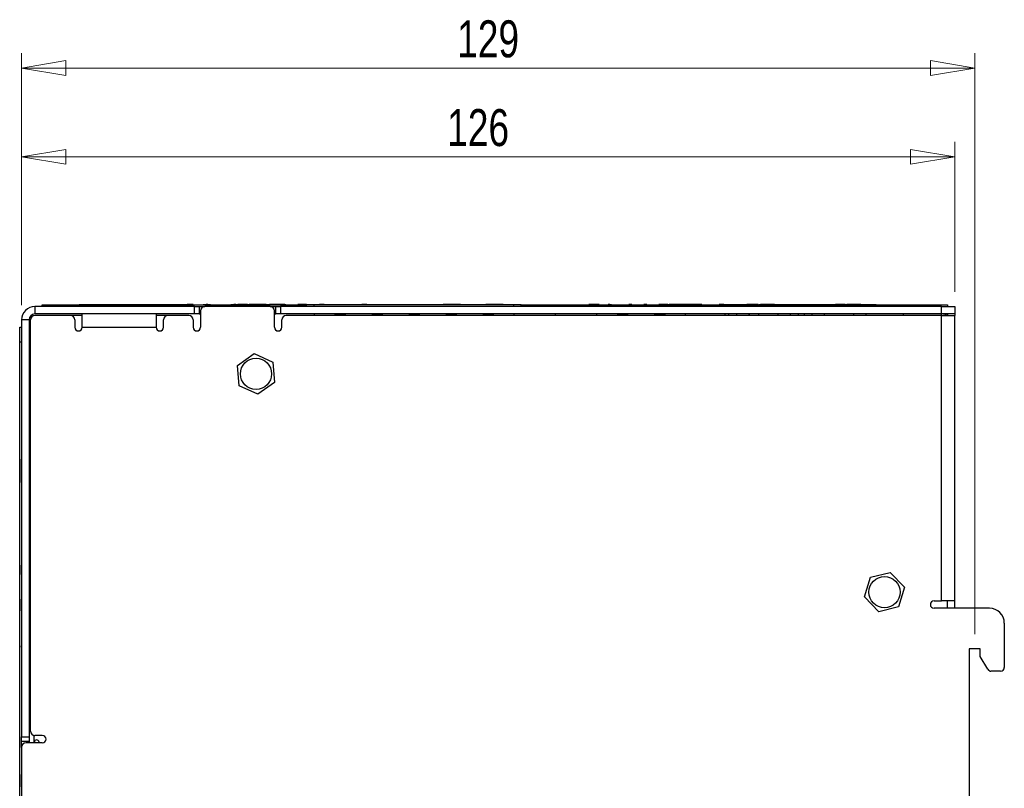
# Model space of a CAD drawing. Header units: millimetres. Extents: x 0 to 420, y 0 to 297.
# Tile 29 of 72: x 160 to 227, y 146 to 198. Entities that reach past the tile are written whole.
import ezdxf

# ---------------------------------------------------------------- set-up
doc = ezdxf.new("R2010")
doc.units = ezdxf.units.MM
doc.styles.add('SLDTEXTSTYLE1', font='TXT', dxfattribs={"width": 0.75})
doc.dimstyles.new('SLDDIMSTYLE0', dxfattribs={"dimtxt": 2.5, "dimasz": 3, "dimexe": 0, "dimexo": 0.0625, "dimtad": 1, "dimdec": 0, "dimlfac": 2, "dimrnd": 1e-09, "dimzin": 12, "dimdsep": 46, "dimtxsty": 'SLDTEXTSTYLE1', "dimblk1": 'CLOSED', "dimblk2": 'CLOSED', "dimsah": 1, "dimcen": 0.09, "dimadec": 0, "dimazin": 3, "dimtfac": 1, "dimtofl": 0, "dimtmove": 0, "dimatfit": 3, "dimldrblk": 'CLOSED', "dimfxl": 1, "dimfrac": 2, "dimtolj": 1, "dimtzin": 12, "dimarcsym": 0})

# ---------------------------------------------------------------- blocks, each defined once
blk = doc.blocks.new('_Closed')
at = {"color": 0, "linetype": 'ByBlock', "lineweight": -2}
for p, q in [((-1, 0.166667), (0, 0)), ((-1, 0.166667), (-1, -0.166667)), ((0, 0), (-1, -0.166667)), ((0, 0), (-1, 0))]:
    blk.add_line(p, q, dxfattribs=at)
blk = doc.blocks.new('_D_1')
at = {"color": 7, "linetype": 'Continuous', "lineweight": 0}
for p, q in [((160.443, 178.714), (160.443, 195.742)), ((224.893, 156.464), (224.893, 195.742)), ((224.893, 194.742), (160.443, 194.742))]:
    blk.add_line(p, q, dxfattribs=at)
at = {"color": 7, "linetype": 'Continuous', "lineweight": 18, "xscale": 3, "yscale": 3, "rotation": 180}
blk.add_blockref('_Closed', (160.443, 194.742), dxfattribs=at)
at = {"color": 7, "linetype": 'Continuous', "lineweight": 18, "xscale": 3, "yscale": 3}
blk.add_blockref('_Closed', (224.893, 194.742), dxfattribs=at)
at = {"color": 7, "linetype": 'Continuous', "lineweight": 18, "insert": (189.898, 197.965), "char_height": 2.5, "attachment_point": 1, "style": 'SLDTEXTSTYLE1'}
blk.add_mtext('129', dxfattribs=at)
blk = doc.blocks.new('_D_2')
at = {"color": 7, "linetype": 'Continuous', "lineweight": 0}
for p, q in [((160.443, 178.714), (160.443, 189.742)), ((223.543, 179.614), (223.543, 189.742)), ((160.443, 188.742), (223.543, 188.742))]:
    blk.add_line(p, q, dxfattribs=at)
at = {"color": 7, "linetype": 'Continuous', "lineweight": 18, "xscale": 3, "yscale": 3, "rotation": 180}
blk.add_blockref('_Closed', (160.443, 188.742), dxfattribs=at)
at = {"color": 7, "linetype": 'Continuous', "lineweight": 18, "xscale": 3, "yscale": 3}
blk.add_blockref('_Closed', (223.543, 188.742), dxfattribs=at)
at = {"color": 7, "linetype": 'Continuous', "lineweight": 18, "insert": (189.223, 191.965), "char_height": 2.5, "attachment_point": 1, "style": 'SLDTEXTSTYLE1'}
blk.add_mtext('126', dxfattribs=at)

msp = doc.modelspace()

# ---------------------------------------------------------------- linework, layer by layer
at = {"color": 7, "linetype": 'Continuous', "lineweight": 25}
for p, q in [((161.343, 178.614), (161.343, 178.114)), ((172.143, 178.614), (161.343, 178.614)), ((161.843, 178.614), (161.843, 178.739)), ((161.843, 178.739), (162.843, 178.739)), ((162.843, 178.739), (162.843, 178.614)), ((162.843, 178.739), (179.718, 178.739)), ((164.343, 178.742), (164.343, 178.739)), ((164.343, 178.742), (171.649, 178.742)), ((171.649, 178.742), (171.649, 178.739)), ((172.033, 178.742), (171.649, 178.742)), ((172.033, 178.742), (172.033, 178.739)), ((172.143, 178.114), (172.143, 178.614)), ((172.143, 178.614), (172.443, 178.614)), ((172.443, 178.614), (172.843, 178.614)), ((172.443, 178.614), (172.443, 178.114)), ((172.666, 178.742), (172.666, 178.739)), ((172.715, 178.742), (172.921, 178.742)), ((177.243, 178.614), (172.843, 178.614)), ((172.921, 178.742), (172.921, 178.739)), ((173.039, 178.742), (172.921, 178.742)), ((173.039, 178.742), (173.039, 178.739)), ((173.039, 178.742), (173.211, 178.742)), ((173.26, 178.742), (173.26, 178.739)), ((173.41, 178.742), (173.41, 178.739)), ((173.942, 178.742), (173.942, 178.739)), ((174.549, 178.742), (174.549, 178.739)), ((174.598, 178.742), (174.803, 178.742)), ((174.803, 178.742), (174.803, 178.739)), ((174.922, 178.742), (174.803, 178.742)), ((174.922, 178.742), (174.922, 178.739)), ((174.922, 178.742), (175.058, 178.742)), ((175.058, 178.742), (175.058, 178.739)), ((175.329, 178.742), (175.058, 178.742)), ((175.329, 178.742), (175.329, 178.739)), ((175.448, 178.742), (175.329, 178.742)), ((175.448, 178.742), (175.448, 178.739)), ((175.719, 178.742), (175.448, 178.742)), ((175.719, 178.742), (175.719, 178.739)), ((175.719, 178.742), (175.821, 178.742)), ((175.821, 178.742), (175.821, 178.739)), ((175.952, 178.742), (175.821, 178.742)), ((175.952, 178.742), (175.952, 178.739)), ((176.137, 178.742), (175.952, 178.742)), ((176.137, 178.742), (176.137, 178.739)), ((176.675, 178.742), (176.137, 178.742)), ((176.675, 178.742), (176.675, 178.739)), ((176.86, 178.742), (176.675, 178.742)), ((176.86, 178.742), (176.86, 178.739)), ((176.991, 178.742), (176.86, 178.742)), ((176.991, 178.742), (176.991, 178.739)), ((176.991, 178.742), (177.195, 178.742)), ((177.195, 178.742), (177.195, 178.739)), ((177.318, 178.742), (177.195, 178.742)), ((177.243, 178.614), (177.643, 178.614)), ((177.318, 178.742), (177.318, 178.739)), ((177.459, 178.742), (177.318, 178.742)), ((177.459, 178.742), (177.459, 178.739)), ((177.785, 178.742), (177.459, 178.742)), ((177.643, 178.114), (177.643, 178.614)), ((177.643, 178.614), (177.943, 178.614)), ((177.785, 178.742), (177.785, 178.739)), ((178.111, 178.742), (177.785, 178.742)), ((177.943, 178.614), (177.943, 178.114)), ((222.643, 178.614), (177.943, 178.614)), ((178.111, 178.742), (178.111, 178.739)), ((178.251, 178.742), (178.111, 178.742)), ((178.251, 178.742), (178.251, 178.739)), ((178.251, 178.742), (178.312, 178.742)), ((178.362, 178.742), (178.362, 178.739)), ((178.734, 178.742), (178.734, 178.739)), ((179.718, 178.742), (179.125, 178.742)), ((179.159, 178.742), (179.159, 178.739)), ((179.718, 178.742), (179.718, 178.739)), ((179.718, 178.742), (179.843, 178.742)), ((179.718, 178.614), (179.718, 178.739)), ((180.218, 178.739), (179.718, 178.739)), ((179.843, 178.742), (179.843, 178.739)), ((179.843, 178.742), (180.578, 178.742)), ((180.218, 178.614), (180.218, 178.739)), ((193.718, 178.739), (180.218, 178.739)), ((180.578, 178.742), (180.578, 178.739)), ((180.912, 178.742), (180.578, 178.742)), ((180.912, 178.742), (180.912, 178.739)), ((181.307, 178.742), (181.307, 178.739)), ((181.356, 178.742), (183.453, 178.742)), ((183.453, 178.742), (183.453, 178.739)), ((183.787, 178.742), (183.453, 178.742)), ((183.787, 178.742), (183.787, 178.739)), ((184.182, 178.742), (184.182, 178.739)), ((184.231, 178.742), (186.024, 178.742)), ((186.074, 178.742), (186.074, 178.739)), ((186.228, 178.742), (186.228, 178.739)), ((186.731, 178.742), (186.731, 178.739)), ((187.261, 178.742), (187.261, 178.739)), ((187.31, 178.742), (188.957, 178.742)), ((188.957, 178.742), (188.957, 178.739)), ((189.088, 178.742), (188.957, 178.742)), ((189.088, 178.742), (189.088, 178.739)), ((189.273, 178.742), (189.088, 178.742)), ((189.273, 178.742), (189.273, 178.739)), ((189.811, 178.742), (189.273, 178.742)), ((189.811, 178.742), (189.811, 178.739)), ((189.996, 178.742), (189.811, 178.742)), ((189.996, 178.742), (189.996, 178.739)), ((190.127, 178.742), (189.996, 178.742)), ((190.127, 178.742), (190.127, 178.739)), ((190.127, 178.742), (191.832, 178.742)), ((191.832, 178.742), (191.832, 178.739)), ((191.963, 178.742), (191.832, 178.742)), ((191.963, 178.742), (191.963, 178.739)), ((192.148, 178.742), (191.963, 178.742)), ((192.148, 178.742), (192.148, 178.739)), ((192.686, 178.742), (192.148, 178.742)), ((192.686, 178.742), (192.686, 178.739)), ((192.871, 178.742), (192.686, 178.742)), ((192.871, 178.742), (192.871, 178.739)), ((193.002, 178.742), (192.871, 178.742)), ((193.002, 178.742), (193.002, 178.739)), ((193.002, 178.742), (194.093, 178.742)), ((193.718, 178.614), (193.718, 178.739)), ((194.218, 178.739), (193.718, 178.739)), ((194.093, 178.742), (194.093, 178.739)), ((194.093, 178.742), (194.218, 178.742)), ((194.218, 178.742), (194.218, 178.739)), ((194.218, 178.614), (194.218, 178.739)), ((194.218, 178.739), (222.043, 178.739)), ((198.793, 178.742), (198.793, 178.739)), ((198.793, 178.742), (198.808, 178.742)), ((198.808, 178.742), (198.808, 178.739)), ((198.928, 178.742), (198.808, 178.742)), ((198.928, 178.742), (198.928, 178.739)), ((199.054, 178.742), (198.928, 178.742)), ((199.054, 178.742), (199.054, 178.739)), ((199.49, 178.742), (199.054, 178.742)), ((199.419, 178.742), (199.419, 178.739)), ((199.786, 178.742), (199.786, 178.739)), ((200.216, 178.742), (200.114, 178.742)), ((200.131, 178.742), (200.131, 178.739)), ((200.216, 178.742), (200.216, 178.739)), ((200.216, 178.742), (200.336, 178.742)), ((200.385, 178.742), (200.385, 178.739)), ((200.408, 178.742), (200.408, 178.739)), ((200.805, 178.742), (200.805, 178.739)), ((201.199, 178.742), (201.199, 178.739)), ((201.505, 178.742), (201.505, 178.739)), ((201.623, 178.742), (201.505, 178.742)), ((201.623, 178.742), (201.623, 178.739)), ((201.711, 178.742), (201.623, 178.742)), ((201.711, 178.742), (201.711, 178.739)), ((202.023, 178.742), (202.023, 178.739)), ((202.268, 178.742), (202.268, 178.739)), ((202.313, 178.742), (202.313, 178.739)), ((202.522, 178.742), (202.522, 178.739)), ((202.641, 178.742), (202.522, 178.742)), ((202.641, 178.742), (202.641, 178.739)), ((202.729, 178.742), (202.641, 178.742)), ((202.729, 178.742), (202.729, 178.739)), ((203.041, 178.742), (203.041, 178.739)), ((203.286, 178.742), (203.286, 178.739)), ((203.54, 178.742), (203.54, 178.739)), ((204.134, 178.742), (203.54, 178.742)), ((204.134, 178.742), (204.134, 178.739)), ((204.134, 178.742), (204.235, 178.742)), ((204.235, 178.742), (204.235, 178.739)), ((204.625, 178.742), (204.235, 178.742)), ((204.625, 178.742), (204.625, 178.739)), ((204.744, 178.742), (204.625, 178.742)), ((204.744, 178.742), (204.744, 178.739)), ((205.134, 178.742), (204.744, 178.742)), ((205.134, 178.742), (205.134, 178.739)), ((205.518, 178.742), (205.134, 178.742)), ((205.518, 178.742), (205.518, 178.739)), ((205.659, 178.742), (205.518, 178.742)), ((205.659, 178.742), (205.659, 178.739)), ((205.985, 178.742), (205.659, 178.742)), ((205.985, 178.742), (205.985, 178.739)), ((206.311, 178.742), (205.985, 178.742)), ((206.311, 178.742), (206.311, 178.739)), ((206.451, 178.742), (206.311, 178.742)), ((206.451, 178.742), (206.451, 178.739)), ((206.612, 178.742), (206.612, 178.739)), ((206.988, 178.742), (206.988, 178.739)), ((207.376, 178.742), (207.376, 178.739)), ((207.603, 178.742), (207.603, 178.739)), ((207.743, 178.742), (207.603, 178.742)), ((207.743, 178.742), (207.743, 178.739)), ((207.918, 178.742), (207.743, 178.742)), ((207.918, 178.742), (207.918, 178.739)), ((207.918, 178.742), (208.043, 178.742)), ((208.043, 178.742), (208.043, 178.739)), ((208.043, 178.742), (209.475, 178.742)), ((209.475, 178.742), (209.475, 178.739)), ((209.594, 178.742), (209.475, 178.742)), ((209.594, 178.742), (209.594, 178.739)), ((209.665, 178.742), (209.594, 178.742)), ((209.665, 178.742), (209.665, 178.739)), ((210.105, 178.742), (209.665, 178.742)), ((210.105, 178.742), (210.105, 178.739)), ((210.255, 178.742), (210.105, 178.742)), ((210.255, 178.742), (210.255, 178.739)), ((210.287, 178.742), (210.416, 178.742)), ((210.416, 178.742), (210.416, 178.739)), ((210.556, 178.742), (210.416, 178.742)), ((210.556, 178.742), (210.556, 178.739)), ((210.883, 178.742), (210.556, 178.742)), ((210.883, 178.742), (210.883, 178.739)), ((211.209, 178.742), (210.883, 178.742)), ((211.209, 178.742), (211.209, 178.739)), ((211.349, 178.742), (211.209, 178.742)), ((211.349, 178.742), (211.349, 178.739)), ((211.349, 178.742), (215.481, 178.742)), ((215.481, 178.742), (215.481, 178.739)), ((215.753, 178.742), (215.481, 178.742)), ((215.753, 178.742), (215.753, 178.739)), ((215.871, 178.742), (215.753, 178.742)), ((215.871, 178.742), (215.871, 178.739)), ((216.143, 178.742), (215.871, 178.742)), ((216.143, 178.742), (216.143, 178.739)), ((216.143, 178.742), (216.253, 178.742)), ((216.253, 178.742), (216.253, 178.739)), ((216.393, 178.742), (216.253, 178.742)), ((216.393, 178.742), (216.393, 178.739)), ((216.719, 178.742), (216.393, 178.742)), ((216.719, 178.742), (216.719, 178.739)), ((217.046, 178.742), (216.719, 178.742)), ((217.046, 178.742), (217.046, 178.739)), ((217.186, 178.742), (217.046, 178.742)), ((217.186, 178.742), (217.186, 178.739)), ((217.186, 178.742), (218.093, 178.742)), ((218.093, 178.742), (218.093, 178.739)), ((218.093, 178.742), (218.218, 178.742)), ((218.218, 178.742), (218.218, 178.739)), ((222.043, 178.614), (222.043, 178.739)), ((222.043, 178.739), (223.043, 178.739)), ((222.643, 178.114), (222.643, 178.614)), ((222.643, 178.614), (223.543, 178.614)), ((223.043, 178.739), (223.043, 178.614)), ((223.543, 178.614), (223.543, 178.114)), ((172.143, 178.114), (161.343, 178.114)), ((163.743, 178.014), (161.343, 178.014)), ((164.543, 178.014), (163.743, 178.014)), ((164.543, 177.214), (164.543, 178.114)), ((169.543, 178.114), (169.543, 177.214)), ((170.343, 178.014), (169.543, 178.014)), ((171.743, 178.014), (170.343, 178.014)), ((172.443, 178.114), (172.143, 178.114)), ((172.443, 178.114), (172.543, 178.114)), ((172.543, 178.314), (172.543, 177.214)), ((177.543, 177.214), (177.543, 178.314)), ((177.543, 178.114), (177.643, 178.114)), ((177.943, 178.114), (177.643, 178.114)), ((222.643, 178.114), (177.943, 178.114)), ((222.643, 178.014), (178.343, 178.014)), ((180.243, 178.014), (180.243, 178.114)), ((181.676, 178.014), (181.647, 178.114)), ((181.993, 178.051), (181.665, 178.051)), ((182.322, 178.051), (181.993, 178.051)), ((182.311, 178.014), (182.34, 178.114)), ((182.311, 178.014), (182.315, 178.029)), ((182.315, 178.029), (182.34, 178.114)), ((184.147, 178.114), (184.176, 178.014)), ((184.493, 178.051), (184.165, 178.051)), ((184.822, 178.051), (184.493, 178.051)), ((184.811, 178.014), (184.84, 178.114)), ((184.811, 178.014), (184.815, 178.029)), ((184.815, 178.029), (184.84, 178.114)), ((186.647, 178.114), (186.676, 178.014)), ((186.993, 178.051), (186.665, 178.051)), ((187.322, 178.051), (186.993, 178.051)), ((187.311, 178.014), (187.34, 178.114)), ((187.311, 178.014), (187.315, 178.029)), ((187.315, 178.029), (187.34, 178.114)), ((189.147, 178.114), (189.176, 178.014)), ((189.493, 178.051), (189.165, 178.051)), ((189.822, 178.051), (189.493, 178.051)), ((189.811, 178.014), (189.84, 178.114)), ((189.811, 178.014), (189.815, 178.029)), ((189.815, 178.029), (189.84, 178.114)), ((191.647, 178.114), (191.676, 178.014)), ((191.993, 178.051), (191.665, 178.051)), ((192.322, 178.051), (191.993, 178.051)), ((192.34, 178.114), (192.311, 178.014)), ((192.311, 178.014), (192.315, 178.029)), ((192.315, 178.029), (192.34, 178.114)), ((193.743, 178.014), (193.743, 178.114)), ((196.528, 178.114), (196.528, 178.014)), ((199.343, 178.014), (199.343, 178.114)), ((200.777, 178.014), (200.748, 178.114)), ((201.093, 178.054), (200.765, 178.054)), ((201.422, 178.054), (201.093, 178.054)), ((201.41, 178.014), (201.439, 178.114)), ((201.41, 178.014), (201.415, 178.033)), ((201.415, 178.033), (201.439, 178.114)), ((203.248, 178.114), (203.277, 178.014)), ((203.593, 178.054), (203.265, 178.054)), ((203.922, 178.054), (203.593, 178.054)), ((203.939, 178.114), (203.91, 178.014)), ((203.91, 178.014), (203.915, 178.033)), ((203.915, 178.033), (203.939, 178.114)), ((205.343, 178.014), (205.343, 178.114)), ((207.993, 178.114), (207.993, 178.014)), ((208.777, 178.114), (208.751, 178.014)), ((209.608, 178.114), (209.608, 178.014)), ((209.643, 178.114), (209.643, 178.014)), ((210.278, 178.114), (210.278, 178.014)), ((211.608, 178.014), (211.608, 178.114)), ((212.466, 178.014), (212.44, 178.114)), ((212.943, 178.114), (212.943, 178.014)), ((213.363, 178.114), (213.363, 178.014)), ((213.882, 178.114), (213.856, 178.014)), ((214.713, 178.114), (214.713, 178.014)), ((216.713, 178.014), (216.713, 178.114)), ((217.571, 178.014), (217.544, 178.114)), ((223.543, 178.114), (222.643, 178.114)), ((222.643, 158.714), (222.643, 178.014)), ((222.643, 178.014), (223.543, 178.014)), ((223.043, 178.114), (223.043, 178.014)), ((223.543, 178.114), (223.543, 178.014)), ((223.543, 158.714), (223.543, 178.014)), ((160.316, 177.214), (160.443, 177.214)), ((160.316, 176.214), (160.316, 177.214)), ((160.943, 177.714), (160.443, 177.714)), ((160.443, 177.714), (160.443, 149.512)), ((160.943, 177.714), (160.943, 149.512)), ((161.043, 149.912), (161.043, 177.714)), ((164.043, 177.714), (164.043, 177.214)), ((164.543, 177.214), (169.543, 177.214)), ((170.043, 177.214), (170.043, 177.714)), ((172.043, 177.714), (172.043, 177.214)), ((178.043, 177.214), (178.043, 177.714)), ((160.316, 165.214), (160.316, 176.214)), ((160.443, 176.214), (160.316, 176.214)), ((175.033, 174.637), (176.162, 175.44)), ((176.162, 175.44), (177.423, 174.863)), ((175.164, 173.257), (175.033, 174.637)), ((177.423, 174.863), (177.553, 173.484)), ((176.424, 172.681), (175.164, 173.257)), ((177.553, 173.484), (176.424, 172.681)), ((160.313, 168.343), (160.316, 168.343)), ((160.313, 168.302), (160.316, 168.302)), ((160.313, 168.302), (160.313, 168.139)), ((160.313, 168.139), (160.316, 168.139)), ((160.313, 168.139), (160.313, 167.651)), ((160.313, 167.651), (160.313, 167.488)), ((160.313, 167.651), (160.316, 167.651)), ((160.313, 167.488), (160.316, 167.488)), ((160.313, 167.488), (160.313, 166.877)), ((160.313, 166.877), (160.316, 166.877)), ((160.313, 166.877), (160.313, 166.714)), ((160.313, 166.714), (160.316, 166.714)), ((160.313, 166.674), (160.316, 166.674)), ((160.316, 165.214), (160.318, 165.214)), ((160.318, 164.839), (160.318, 165.214)), ((160.316, 164.589), (160.316, 164.839)), ((160.316, 164.839), (160.318, 164.839)), ((160.316, 164.589), (160.318, 164.589)), ((160.318, 117.014), (160.318, 164.589)), ((160.313, 161.839), (160.313, 161.964)), ((160.313, 161.964), (160.318, 161.964)), ((160.316, 161.846), (160.318, 161.846)), ((160.316, 161.812), (160.318, 161.812)), ((160.316, 161.794), (160.318, 161.794)), ((160.316, 161.458), (160.318, 161.458)), ((160.316, 161.134), (160.316, 161.1)), ((160.313, 160.364), (160.313, 160.489)), ((160.316, 161.1), (160.316, 160.489)), ((160.316, 161.1), (160.318, 161.1)), ((160.316, 160.489), (160.318, 160.489)), ((217.839, 160.315), (219.186, 160.639)), ((219.186, 160.639), (220.14, 159.635)), ((160.313, 160.364), (160.318, 160.364)), ((160.316, 160.455), (160.318, 160.455)), ((217.446, 158.986), (217.839, 160.315)), ((220.14, 159.635), (219.748, 158.306)), ((160.313, 158.989), (160.318, 158.989)), ((160.313, 158.864), (160.313, 158.989)), ((160.316, 158.871), (160.318, 158.871)), ((160.316, 158.837), (160.318, 158.837)), ((160.316, 158.837), (160.316, 158.038)), ((218.401, 157.981), (217.446, 158.986)), ((222.143, 158.714), (222.643, 158.714)), ((223.543, 158.714), (222.643, 158.714)), ((223.043, 158.214), (223.043, 158.714)), ((223.543, 158.214), (223.543, 158.714)), ((160.316, 158.038), (160.318, 158.038)), ((219.748, 158.306), (218.401, 157.981)), ((225.893, 158.214), (222.143, 158.214)), ((160.313, 157.389), (160.313, 157.514)), ((160.313, 157.389), (160.318, 157.389)), ((160.316, 157.48), (160.318, 157.48)), ((226.893, 157.214), (226.893, 154.214)), ((160.313, 156.014), (160.318, 156.014)), ((160.313, 155.889), (160.313, 156.014)), ((160.316, 155.896), (160.318, 155.896)), ((160.316, 155.672), (160.318, 155.672)), ((160.316, 155.672), (160.316, 155.591)), ((160.316, 155.591), (160.318, 155.591)), ((160.316, 155.422), (160.318, 155.422)), ((160.316, 155.29), (160.318, 155.29)), ((225.268, 155.464), (224.518, 155.464)), ((224.518, 155.464), (224.518, 137.714)), ((225.268, 154.964), (225.268, 155.464)), ((160.313, 154.414), (160.313, 154.539)), ((160.316, 154.863), (160.318, 154.863)), ((160.316, 154.505), (160.318, 154.505)), ((225.774, 154.089), (225.268, 154.964)), ((160.313, 154.414), (160.318, 154.414)), ((226.643, 153.964), (225.99, 153.964)), ((160.316, 153.514), (160.318, 153.514)), ((160.316, 147.038), (160.316, 153.514)), ((160.313, 153.039), (160.316, 153.039)), ((160.313, 152.914), (160.313, 153.039)), ((160.313, 152.91), (160.313, 152.914)), ((160.313, 151.439), (160.313, 151.564)), ((160.313, 151.439), (160.316, 151.439)), ((160.313, 149.939), (160.313, 150.064)), ((160.313, 150.064), (160.316, 150.064)), ((160.443, 149.512), (160.943, 149.512)), ((160.443, 149.212), (160.443, 149.512)), ((160.443, 148.812), (160.443, 149.212)), ((160.943, 149.212), (160.443, 149.212)), ((160.943, 149.512), (160.943, 149.212)), ((160.943, 149.212), (160.943, 149.112)), ((161.293, 149.243), (161.293, 149.616)), ((161.293, 149.112), (161.293, 149.243)), ((161.306, 149.167), (161.306, 149.112)), ((161.843, 149.612), (161.343, 149.612)), ((160.313, 148.464), (160.313, 148.589)), ((160.443, 148.812), (160.443, 144.412)), ((161.843, 149.112), (160.743, 149.112)), ((160.313, 148.464), (160.316, 148.464)), ((160.313, 147.089), (160.316, 147.089)), ((160.313, 146.964), (160.313, 147.089)), ((160.316, 146.989), (160.318, 146.989)), ((160.316, 146.965), (160.318, 146.965)), ((160.316, 146.965), (160.316, 146.137)), ((160.316, 146.171), (160.318, 146.171))]:
    msp.add_line(p, q, dxfattribs=at)
at = {"color": 8, "linetype": 'Continuous', "lineweight": 25}
for p, q in [((181.993, 178.051), (181.993, 178.114)), ((181.993, 178.014), (181.993, 178.051)), ((184.493, 178.051), (184.493, 178.114)), ((184.493, 178.014), (184.493, 178.051)), ((186.993, 178.051), (186.993, 178.114)), ((186.993, 178.014), (186.993, 178.051)), ((189.493, 178.051), (189.493, 178.114)), ((189.493, 178.014), (189.493, 178.051)), ((191.993, 178.051), (191.993, 178.114)), ((191.993, 178.014), (191.993, 178.051)), ((201.093, 178.054), (201.093, 178.114)), ((201.093, 178.014), (201.093, 178.054)), ((203.593, 178.054), (203.593, 178.114)), ((203.593, 178.014), (203.593, 178.054)), ((208.243, 178.114), (208.243, 178.014)), ((220.043, 178.114), (220.043, 178.014)), ((222.643, 178.014), (222.643, 178.114)), ((160.313, 152.914), (160.316, 152.914))]:
    msp.add_line(p, q, dxfattribs=at)
at = {"color": 7, "linetype": 'Continuous', "lineweight": 25, "flags": 128}
msp.add_lwpolyline([(161.319, 149.267), (161.314, 149.245), (161.306, 149.167)], dxfattribs=at)
msp.add_lwpolyline([(161.319, 149.267), (161.314, 149.245), (161.306, 149.167)], dxfattribs=at)
at = {"color": 7, "linetype": 'Continuous', "lineweight": 25}
for centre in [(176.293, 174.06), (218.793, 159.31)]:
    msp.add_circle(centre, 1.055, dxfattribs=at)
for centre, radius, start, end in [((161.343, 177.714), 0.9, 90, 180), ((172.843, 178.314), 0.3, 90, 180), ((177.243, 178.314), 0.3, 0, 90), ((161.343, 177.714), 0.4, 90, 180), ((161.343, 177.714), 0.3, 90, 180), ((163.743, 177.714), 0.3, 0, 90), ((170.343, 177.714), 0.3, 90, 180), ((171.743, 177.714), 0.3, 0, 90), ((178.343, 177.714), 0.3, 90, 180), ((222.643, 177.214), 0.9, 63.6122, 90), ((164.293, 177.214), 0.25, 180, 0), ((169.793, 177.214), 0.25, 180, 0), ((172.293, 177.214), 0.25, 180, 0), ((177.793, 177.214), 0.25, 180, 0), ((222.143, 158.464), 0.25, 90, 270), ((225.893, 157.214), 1, 0, 90), ((225.99, 154.214), 0.25, 210, 270), ((226.643, 154.214), 0.25, 270, 0), ((161.343, 149.912), 0.3, 180, 270), ((161.443, 149.11), 0.2, 0, 138.59038), ((161.843, 149.362), 0.25, 270, 90), ((160.743, 148.812), 0.3, 90, 180)]:
    msp.add_arc(centre, radius, start, end, dxfattribs=at)

# ---------------------------------------------------------------- dimensions: what is measured, and where the dimension line sits
at = {"color": 7, "linetype": 'Continuous', "lineweight": 18}
for base, p1, p2, picture, middle in [((160.443, 194.742), (224.893, 155.464), (160.443, 177.714), '_D_1', (192.668, 194.742)), ((223.543, 188.742), (160.443, 177.714), (223.543, 178.614), '_D_2', (191.993, 188.742))]:
    dim = msp.add_linear_dim(base=base, p1=p1, p2=p2, dimstyle='SLDDIMSTYLE0', dxfattribs=at)
    dim.commit()
    dim.dimension.update_dxf_attribs({"geometry": picture, "text_midpoint": middle, "dimtype": 160})

doc.saveas('drawing.dxf')
